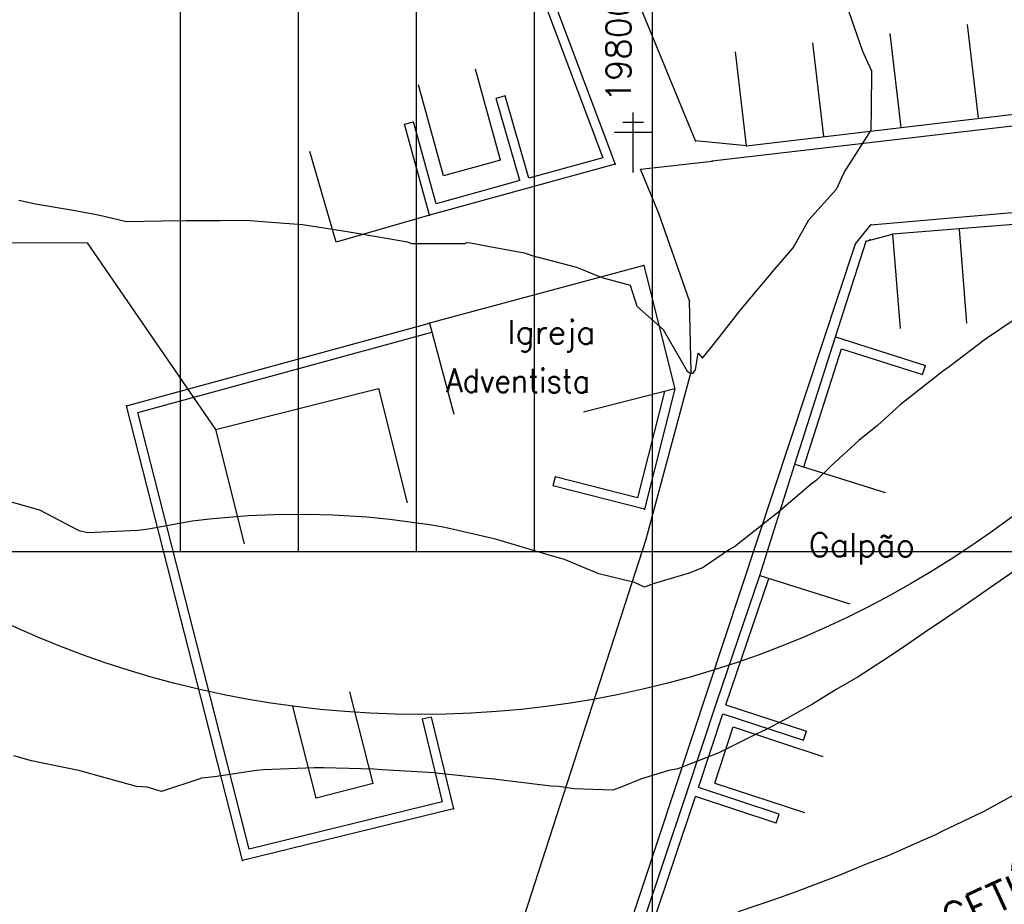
# Model space of a CAD drawing. Header units: millimetres. Extents: x 196436 to 199900, y 8705373 to 8708636.
# Tile 166 of 241: x 197946 to 198030, y 8706970 to 8707045. Entities that reach past the tile are written whole.
import ezdxf
from ezdxf.enums import TextEntityAlignment as Align

# ---------------------------------------------------------------- set-up
doc = ezdxf.new("R2010")
doc.units = ezdxf.units.MM
doc.header["$LTSCALE"] = 5
for name, color, linetype in [('$CURVAS2', 40, 'Continuous'), ('CASA', 6, 'Continuous'), ('CERCA', 3, 'CERCA_LINE'), ('DIM', 7, 'Continuous'), ('MALHA', 9, 'Continuous'), ('MEIO-FIO', 7, 'Continuous'), ('MURO', 9, 'Continuous'), ('POSTE', 3, 'Continuous'), ('TEXTO', 2, 'Continuous'), ('TXT_COORD', 3, 'Continuous'), ('TXT_NRUA', 3, 'Continuous')]:
    doc.layers.add(name, color=color, linetype=linetype)
doc.styles.add('GEOSIS', font='ROMANS.SHX')
doc.linetypes.add('CERCA_LINE', pattern='A,0.5,-0.2,["X",Standard,S=0.1,R=0,X=-0.1,Y=-0.05],-0.25', length=0.95)

# ---------------------------------------------------------------- blocks, each defined once
blk = doc.blocks.new('A$C6E4D7D70')
at = {"layer": 'CASA'}
for points in [[(2.566, 9.181), (0, 1.604)], [(2.566, 9.181), (7.302, 7.577)], [(7.302, 7.577), (4.736, 0)]]:
    blk.add_lwpolyline(points, dxfattribs=at)
blk = doc.blocks.new('A$C554853E6')
at = {"layer": 'CASA', "rotation": 357.8006497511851}
blk.add_blockref('A$C6E4D7D70', (-0.062, 0.182), dxfattribs=at)
blk = doc.blocks.new('C')
at = {"layer": 'CASA'}
blk.add_lwpolyline([(0, 0), (0, 8)], dxfattribs=at)

msp = doc.modelspace()

# ---------------------------------------------------------------- linework, layer by layer
at = {"layer": '$CURVAS2'}
for points in [[(197946.343, 8707029.735, 681), (197947.745, 8707029.425, 681), (197950.936, 8707028.909, 681), (197953.208, 8707028.468, 681), (197955.451, 8707027.928, 681), (197958.435, 8707027.988, 681), (197960.506, 8707028.015, 681), (197963.404, 8707028.027, 681), (197965.532, 8707028.044, 681), (197968.486, 8707027.84, 681), (197970.361, 8707027.684, 681), (197973.816, 8707027.151, 681), (197975.001, 8707026.949, 681), (197979.263, 8707026.225, 681), (197979.6, 8707026.072, 681), (197984.119, 8707026.086, 681), (197984.285, 8707026.159, 681), (197984.607, 8707026.127, 681), (197986.224, 8707025.812, 681), (197989.187, 8707025.274, 681), (197989.817, 8707025.061, 681), (197993.585, 8707024.061, 681), (197995.733, 8707023.187, 681), (197998.149, 8707022.545, 681), (197998.713, 8707020.758, 681), (198000.946, 8707018.797, 681), (198002.975, 8707015.258, 681), (198003.202, 8707015.118, 681), (198003.443, 8707015.054, 681), (198003.676, 8707015.392, 681), (198003.888, 8707016.784, 681), (198004.264, 8707016.365, 681), (198005.529, 8707017.951, 681), (198007.222, 8707020.131, 681), (198007.724, 8707020.718, 681), (198010.365, 8707023.865, 681), (198011.956, 8707025.7, 681), (198013.264, 8707028.091, 681), (198015.626, 8707030.684, 681), (198016.272, 8707032.096, 681), (198018.56, 8707035.671, 681), (198018.595, 8707037.488, 681), (198018.61, 8707040.671, 681), (198017.858, 8707042.34, 681), (198016.705, 8707045.679, 681)], [(198031.814, 8707020.383, 682), (198028.241, 8707017.982, 682), (198025.166, 8707015.642, 682), (198024.608, 8707015.241, 682), (198023.926, 8707014.691, 682), (198021.011, 8707012.425, 682), (198019.08, 8707010.668, 682), (198017.518, 8707009.401, 682), (198015.153, 8707007.25, 682), (198013.911, 8707006.031, 682), (198013.462, 8707005.693, 682), (198010.586, 8707003.241, 682), (198007.394, 8707000.72, 682), (198007.061, 8707000.459, 682), (198006.563, 8707000.168, 682), (198004.335, 8706998.639, 682), (198003.122, 8706998.156, 682), (198000.087, 8706997.27, 682), (197999.362, 8706996.966, 682), (197998.518, 8706997.378, 682), (197995.491, 8706998.091, 682), (197992.566, 8706999.325, 682), (197991.288, 8706999.69, 682), (197987.48, 8707000.807, 682), (197986.935, 8707000.993, 682), (197986.722, 8707001.053, 682), (197982.442, 8707002.018, 682), (197981.14, 8707002.252, 682), (197977.78, 8707002.708, 682), (197975.834, 8707002.894, 682), (197972.951, 8707003.067, 682), (197970.732, 8707003.121, 682), (197967.953, 8707003.094, 682), (197965.802, 8707003.002, 682), (197962.771, 8707002.756, 682), (197961.036, 8707002.55, 682), (197957.323, 8707001.891, 682), (197956.43, 8707001.776, 682), (197952.156, 8707001.582, 682), (197951.455, 8707001.748, 682), (197948.118, 8707003.508, 682), (197945.199, 8707004.31, 682)], [(198030.682, 8706998.316, 683), (198028.668, 8706996.943, 683), (198026.802, 8706995.634, 683), (198024.943, 8706994.386, 683), (198023.039, 8706993.111, 683), (198021.21, 8706991.847, 683), (198019.469, 8706990.667, 683), (198017.445, 8706989.371, 683), (198015.596, 8706988.299, 683), (198013.596, 8706987.066, 683), (198011.165, 8706985.703, 683), (198009.671, 8706984.913, 683), (198008.641, 8706984.453, 683), (198005.65, 8706982.956, 683), (198002.188, 8706981.602, 683), (198001.412, 8706981.438, 683), (197999.106, 8706980.756, 683), (197997.425, 8706980.078, 683), (197996.676, 8706979.79, 683), (197993.366, 8706979.888, 683), (197992.102, 8706980.086, 683), (197991.426, 8706980.137, 683), (197986.809, 8706980.7, 683), (197986.704, 8706980.708, 683), (197986.635, 8706980.722, 683), (197985.678, 8706980.814, 683), (197981.943, 8706981.204, 683), (197981.553, 8706981.24, 683), (197977.089, 8706981.513, 683), (197976.411, 8706981.55, 683), (197972.157, 8706981.67, 683), (197971.364, 8706981.667, 683), (197967.06, 8706981.501, 683), (197966.48, 8706981.454, 683), (197962.928, 8706980.914, 683), (197961.815, 8706980.798, 683), (197961.663, 8706980.737, 683), (197958.439, 8706979.663, 683), (197957.207, 8706980.027, 683), (197956.321, 8706980.082, 683), (197953.145, 8706980.957, 683), (197951.935, 8706981.318, 683), (197951.529, 8706981.42, 683), (197947.405, 8706982.27, 683), (197945.914, 8706982.687, 683)], [(198007.315, 8706969.5, 684), (198010.822, 8706970.704, 684), (198011.578, 8706970.97, 684), (198011.915, 8706971.104, 684), (198015.787, 8706972.547, 684), (198018.157, 8706973.539, 684), (198019.941, 8706974.235, 684), (198023.179, 8706975.65, 684), (198024.037, 8706976.042, 684), (198024.572, 8706976.317, 684), (198028.062, 8706977.99, 684), (198031.314, 8706979.742, 684)]]:
    msp.add_polyline3d(points, dxfattribs=at)
at = {"layer": 'CASA'}
for points in [[(198007.994, 8707034.349), (198034.217, 8707037.459)], [(198082.345, 8707031.805), (198020.374, 8707026.853)], [(197999.289, 8707024.208), (197981.129, 8707019.336)], [(197999.289, 8707024.208), (198001.929, 8707013.76)], [(197981.129, 8707019.336), (197983.202, 8707011.61)], [(197963.001, 8707010.337), (197976.807, 8707013.81)], [(197976.807, 8707013.81), (197979.246, 8707004.112)], [(198001.929, 8707013.76), (197994.173, 8707011.8)], [(197963.001, 8707010.337), (197965.44, 8707000.639), (197965.44, 8707000.639), (197965.44, 8707000.639)], [(198009.131, 8706997.972), (198012.101, 8707007.401)], [(198012.101, 8707007.401), (198019.731, 8707004.997)], [(198009.131, 8706997.972), (198016.761, 8706995.568)]]:
    msp.add_lwpolyline(points, dxfattribs=at)
for p in [(198007.995, 8707034.349, 680.529), (198020.375, 8707026.853, 681.593), (197999.289, 8707024.209, 680.923), (197981.13, 8707019.337, 681.419), (198001.929, 8707013.761, 681.292)]:
    msp.add_point(p, dxfattribs=at)
at = {"layer": 'CERCA'}
for points in [[(198007.994, 8707034.349), (198003.665, 8707034.766), (197985.055, 8707079.993)], [(197973.216, 8707026.183), (197971.002, 8707033.871)], [(197981.137, 8707028.464), (197973.216, 8707026.183)], [(198015.522, 8707018.164), (198018.142, 8707026.285), (198020.374, 8707026.853)]]:
    msp.add_lwpolyline(points, dxfattribs=at)
for p in [(198003.666, 8707034.766, 680.494), (198018.143, 8707026.285, 681.415), (198018.449, 8707026.389, 681.422)]:
    msp.add_point(p, dxfattribs=at)
at = {"layer": 'DIM', "color": 1}
msp.add_circle((197980.388, 8707069.569), 83.371, dxfattribs=at)
at = {"layer": 'MALHA'}
for p, q in [((198000, 8708635.599), (198000, 8705384.785)), ((198000, 8708635.599), (198000, 8707000)), ((197960, 8707100), (197960, 8707000)), ((197970, 8707100), (197970, 8707000)), ((197980, 8707100), (197980, 8707000)), ((197990, 8707100), (197990, 8707000)), ((196441.61, 8707000), (199000, 8707000))]:
    msp.add_line(p, q, dxfattribs=at)
at = {"layer": 'MEIO-FIO'}
for points in [[(198045.281, 8707235.668), (198063.955, 8707201.052, -0.42473), (198063.513, 8707199.664), (198003.693, 8707182.009), (198005.017, 8707177.068), (198016.155, 8707180.274), (198017.199, 8707179.474), (198025.888, 8707137.71), (198023.288, 8707137.277), (198024.215, 8707131.485), (198038.885, 8707133.857), (198039.875, 8707133.427), (198044.62, 8707120.13), (198000.682, 8707117.034), (198000.708, 8707113.613), (198057.99, 8707116.167), (198060.827, 8707114.436), (198062.429, 8707084.888), (198081.548, 8707085.769), (198082.67, 8707043.086), (198081.652, 8707041.976), (198005.098, 8707033.05)], [(198083.735, 8707032.115), (198084.804, 8706983.117), (198084.146, 8706981.621), (197991.358, 8706940.064, -0.763879), (197989.496, 8706942.333), (198017.239, 8707026.037), (198018.514, 8707027.649), (198082.662, 8707033.236), (198083.735, 8707032.115)]]:
    msp.add_lwpolyline(points, format="xyb", dxfattribs=at)
msp.add_lwpolyline([(197888.016, 8706824.604), (197961.981, 8706901.884), (197976.557, 8706932.415), (197980.062, 8706940.982), (197999.499, 8707001.04), (198003.292, 8707015.214), (198003.153, 8707021.232), (198000.578, 8707028.623), (197999.007, 8707032.384), (198005.098, 8707033.05)], dxfattribs=at)
for p in [(198005.098, 8707033.051, 680.428), (198000.579, 8707028.624, 680.444), (198018.514, 8707027.649, 681.269), (198017.24, 8707026.037, 681.296), (198003.154, 8707021.232, 680.697), (198003.293, 8707015.215, 680.979), (197999.5, 8707001.041, 681.734)]:
    msp.add_point(p, dxfattribs=at)
at = {"layer": 'MURO'}
for p, q in [((197989.373, 8707052.741), (197996.864, 8707032.797)), ((197988.905, 8707051.711), (197995.807, 8707033.335)), ((197987.555, 8707038.567), (197986.787, 8707038.347)), ((197988.78, 8707031.399), (197986.787, 8707038.347)), ((197989.551, 8707031.612), (197987.555, 8707038.567)), ((197981.137, 8707028.464), (197979.012, 8707036.177)), ((197981.695, 8707029.448), (197979.783, 8707036.389)), ((197995.807, 8707033.335), (197989.551, 8707031.612)), ((197996.864, 8707032.797), (197981.137, 8707028.464)), ((197988.78, 8707031.399), (197981.695, 8707029.448)), ((197955.459, 8707012.319, 683.164), (197981.129, 8707019.336, 683.164)), ((197956.429, 8707011.754, 683.164), (197981.34, 8707018.565, 683.164)), ((198012.101, 8707007.401, 681.854), (198015.522, 8707018.164, 681.854)), ((198015.522, 8707018.164, 681.854), (198023.146, 8707015.741, 681.854)), ((198012.863, 8707007.158, 681.854), (198016.042, 8707017.159, 681.854)), ((198016.042, 8707017.159, 681.854), (198022.904, 8707014.978, 681.854)), ((198001.047, 8707013.537), (197998.768, 8707004.553)), ((198001.929, 8707013.76), (197999.347, 8707003.581)), ((197965.289, 8706973.828, 683.164), (197955.459, 8707012.319, 683.164)), ((197965.868, 8706974.793, 683.164), (197956.429, 8707011.754, 683.164)), ((197998.768, 8707004.553), (197991.789, 8707006.323)), ((197999.347, 8707003.581), (197991.592, 8707005.548)), ((198005.473, 8706987.267), (198009.131, 8706997.972)), ((198006.231, 8706987.009), (198009.888, 8706997.713)), ((198002.921, 8706979.496), (198005.473, 8706987.267)), ((198006.231, 8706987.009, 682.677), (198013.074, 8706984.771, 683.199)), ((197980.501, 8706985.785, 683.164), (197982.212, 8706978.791, 683.164)), ((197981.278, 8706985.975, 683.164), (197983.179, 8706978.204, 683.164)), ((198003.93, 8706980.006), (198005.984, 8706986.258)), ((198005.984, 8706986.258), (198012.824, 8706984.011)), ((198012.824, 8706984.011), (198013.074, 8706984.771)), ((198010.771, 8706977.759), (198003.93, 8706980.006)), ((197990.508, 8706942.739, 685.525), (198002.921, 8706979.496, 685.525)), ((197991.443, 8706943.008, 685.525), (198003.679, 8706979.24, 685.525)), ((198010.521, 8706976.999, 683.199), (198003.679, 8706979.24, 685.525)), ((197982.212, 8706978.791, 683.164), (197965.868, 8706974.793, 683.164)), ((197983.179, 8706978.204, 683.164), (197965.289, 8706973.828, 683.164)), ((198010.521, 8706976.999), (198010.771, 8706977.759))]:
    msp.add_line(p, q, dxfattribs=at)
for points in [[(197979.012, 8707036.177), (197979.783, 8707036.389)], [(198022.904, 8707014.978), (198023.146, 8707015.741)], [(197991.789, 8707006.323), (197991.592, 8707005.548)], [(197981.278, 8706985.975), (197980.501, 8706985.785)]]:
    msp.add_lwpolyline(points, dxfattribs=at)
for p in [(197996.864, 8707032.797, 680.573), (197981.137, 8707028.465, 680.858), (198015.522, 8707018.164, 681.616), (197955.46, 8707012.319, 681.594), (198012.101, 8707007.401, 681.854), (197999.347, 8707003.581, 681.671), (198009.131, 8706997.972, 682.2), (198005.474, 8706987.268, 682.677), (198002.921, 8706979.496, 683.199), (197983.18, 8706978.205, 683.164), (197965.29, 8706973.829, 683.583)]:
    msp.add_point(p, dxfattribs=at)
at = {"layer": 'POSTE'}
for p, q in [((197998.377, 8707032.143), (197998.399, 8707037.183)), ((197997.52, 8707036.347), (197999.27, 8707036.339)), ((197996.817, 8707035.51), (197999.967, 8707035.496))]:
    msp.add_line(p, q, dxfattribs=at)
msp.add_point((197998.378, 8707032.144, 680.659), dxfattribs=at)
at = {"layer": 'TEXTO', "color": 0}
msp.add_lwpolyline([(197893.972, 8707026.375), (197952.129, 8707026.12), (197963.001, 8707010.337)], dxfattribs=at)

# ---------------------------------------------------------------- block references
at = {"layer": 'CASA'}
for name, p, rotation in [('C', (198027.661, 8707036.681), 6.76351833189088), ('C', (198021.105, 8707035.904), 6.76351833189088), ('C', (198014.55, 8707035.126), 6.76351833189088), ('A$C554853E6', (197983.973, 8707042.283), 216.3131519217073), ('C', (198007.994, 8707034.349), 6.76351833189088), ('C', (198020.374, 8707026.853), 184.5691985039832), ('C', (198026.008, 8707027.303), 184.5691985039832), ('A$C554853E6', (197973.365, 8706989.563), 215.2371892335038), ('A$C554853E6', (198014.69, 8706977.978), 92.72727693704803)]:
    msp.add_blockref(name, p, dxfattribs=dict(at, rotation=rotation))

# ---------------------------------------------------------------- texts
at = {"layer": 'TEXTO', "style": 'GEOSIS'}
for s, p in [('Igreja', (197987.733, 8707016.989)), ('Galpão', (198013.255, 8706998.97))]:
    msp.add_text(s, height=2, rotation=359.749, dxfattribs=at).set_placement(p, align=Align.BOTTOM_LEFT)
at = {"layer": 'TEXTO', "style": 'GEOSIS', "width": 0.9}
msp.add_text('Adventista', height=2, rotation=359.749, dxfattribs=at).set_placement((197982.549, 8707012.881), align=Align.BOTTOM_LEFT)
at = {"layer": 'TXT_COORD', "style": 'GEOSIS'}
msp.add_text('198000', height=2.1, rotation=90, dxfattribs=at).set_placement((197998.832, 8707048.843), align=Align.BOTTOM_RIGHT)
at = {"layer": 'TXT_NRUA', "style": 'GEOSIS'}
msp.add_text('RUA GETÚLIO VARGAS', height=2.5, rotation=24.6464, dxfattribs=at).set_placement((198018.067, 8706963.38), align=Align.BOTTOM_LEFT)

doc.saveas('drawing.dxf')
